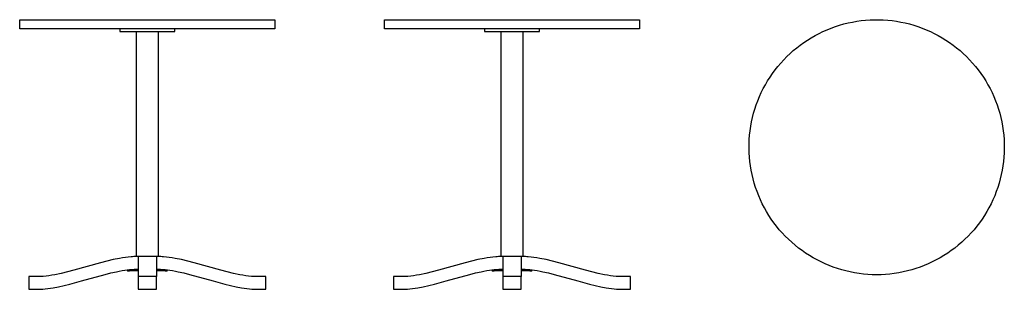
# Model space of a CAD drawing. Header units: millimetres. Extents: x -1 to 2699, y -740 to 0.
import ezdxf

# ---------------------------------------------------------------- set-up
doc = ezdxf.new("R2010")
doc.units = ezdxf.units.MM
doc.layers.add('Make2D_new$Visible$Curves', color=7, linetype='Continuous', true_color=0x000000)

msp = doc.modelspace()

# ---------------------------------------------------------------- linework, layer by layer
at = {"layer": 'Make2D_new$Visible$Curves', "color": 18, "lineweight": -3, "true_color": 0x000000}
for p, q in [((0, 0), (0, 0)), ((0, 0), (349, 0)), ((349, 0), (698, 0)), ((698, 0), (698, 0)), ((1000, 0), (1000, 0)), ((1000, 0), (1349, 0)), ((1349, 0), (1698, 0)), ((1698, 0), (1698, 0)), ((-1, -0.8), (-1, -0.7)), ((-1, -0.7), (-1, -0.7)), ((-1, -0.7), (-0.9, -0.7)), ((-1, -0.9), (-1, -0.8)), ((-1, -0.8), (-1, -0.8)), ((-1, -0.8), (-1, -0.8)), ((-1, -1), (-1, -0.9)), ((-1, -0.9), (-1, -0.9)), ((-1, -0.9), (-1, -0.9)), ((-1, -24), (-1, -1)), ((-1, -1), (-1, -1)), ((-1, -24.1), (-1, -24)), ((-1, -24), (-1, -24)), ((-1, -24.2), (-1, -24.1)), ((-1, -24.1), (-1, -24.1)), ((-1, -24.1), (-1, -24.1)), ((-1, -24.3), (-1, -24.2)), ((-1, -24.2), (-1, -24.2)), ((-1, -24.2), (-1, -24.2)), ((-0.9, -24.3), (-1, -24.3)), ((-1, -24.3), (-1, -24.3)), ((-0.9, -0.6), (-0.9, -0.5)), ((-0.9, -0.5), (-0.9, -0.5)), ((-0.9, -0.5), (-0.9, -0.5)), ((-0.9, -0.5), (-0.8, -0.5)), ((-0.9, -0.7), (-0.9, -0.6)), ((-0.9, -0.6), (-0.9, -0.6)), ((-0.9, -0.6), (-0.9, -0.6)), ((-0.9, -24.4), (-0.9, -24.3)), ((-0.9, -24.5), (-0.9, -24.4)), ((-0.9, -24.4), (-0.9, -24.4)), ((-0.9, -24.4), (-0.9, -24.4)), ((-0.8, -24.5), (-0.9, -24.5)), ((-0.9, -24.5), (-0.9, -24.5)), ((-0.9, -24.5), (-0.9, -24.5)), ((-0.8, -0.4), (-0.8, -0.3)), ((-0.8, -0.3), (-0.7, -0.3)), ((-0.8, -0.5), (-0.8, -0.4)), ((-0.8, -0.4), (-0.8, -0.4)), ((-0.8, -0.4), (-0.8, -0.4)), ((-0.8, -24.6), (-0.8, -24.5)), ((-0.8, -24.7), (-0.8, -24.6)), ((-0.8, -24.6), (-0.8, -24.6)), ((-0.8, -24.6), (-0.8, -24.6)), ((-0.7, -24.7), (-0.8, -24.7)), ((-0.7, -0.3), (-0.7, -0.2)), ((-0.7, -0.2), (-0.6, -0.2)), ((-0.7, -0.3), (-0.7, -0.3)), ((-0.7, -0.3), (-0.7, -0.3)), ((-0.7, -24.8), (-0.7, -24.7)), ((-0.7, -24.7), (-0.7, -24.7)), ((-0.7, -24.7), (-0.7, -24.7)), ((-0.6, -24.8), (-0.7, -24.8)), ((-0.6, -0.2), (-0.6, -0.2)), ((-0.6, -0.2), (-0.6, -0.2)), ((-0.6, -0.2), (-0.5, -0.2)), ((-0.5, -24.8), (-0.6, -24.8)), ((-0.6, -24.8), (-0.6, -24.8)), ((-0.6, -24.8), (-0.6, -24.8)), ((-0.5, -0.2), (-0.5, -0.1)), ((-0.5, -0.1), (-0.5, -0.1)), ((-0.5, -0.1), (-0.5, -0.1)), ((-0.5, -0.1), (-0.4, -0.1)), ((-0.5, -24.9), (-0.5, -24.8)), ((-0.4, -24.9), (-0.5, -24.9)), ((-0.5, -24.9), (-0.5, -24.9)), ((-0.5, -24.9), (-0.5, -24.9)), ((-0.4, -0.1), (-0.4, -0.1)), ((-0.4, -0.1), (-0.4, -0.1)), ((-0.4, -0.1), (-0.3, -0.1)), ((-0.3, -24.9), (-0.4, -24.9)), ((-0.4, -24.9), (-0.4, -24.9)), ((-0.4, -24.9), (-0.4, -24.9)), ((-0.3, -0.1), (-0.3, 0)), ((-0.3, 0), (-0.3, 0)), ((-0.3, 0), (-0.2, 0)), ((-0.3, -25), (-0.3, -24.9)), ((-0.2, -25), (-0.3, -25)), ((-0.3, -25), (-0.3, -25)), ((-0.2, 0), (-0.2, 0)), ((-0.2, 0), (-0.2, 0)), ((-0.2, 0), (-0.1, 0)), ((-0.1, -25), (-0.2, -25)), ((-0.2, -25), (-0.2, -25)), ((-0.2, -25), (-0.2, -25)), ((-0.1, 0), (-0.1, 0)), ((-0.1, 0), (-0.1, 0)), ((-0.1, 0), (0, 0)), ((0, -25), (-0.1, -25)), ((-0.1, -25), (-0.1, -25)), ((-0.1, -25), (-0.1, -25)), ((274, -25), (0, -25)), ((0, -25), (0, -25)), ((349, -25), (274, -25)), ((274, -25), (274, -32)), ((424, -25), (349, -25)), ((698, -25), (424, -25)), ((424, -32), (424, -25)), ((698, 0), (698.1, 0)), ((698.1, -25), (698, -25)), ((698, -25), (698, -25)), ((698.1, 0), (698.1, 0)), ((698.1, 0), (698.1, 0)), ((698.1, 0), (698.2, 0)), ((698.2, -25), (698.1, -25)), ((698.1, -25), (698.1, -25)), ((698.1, -25), (698.1, -25)), ((698.2, 0), (698.2, 0)), ((698.2, 0), (698.2, 0)), ((698.2, 0), (698.3, 0)), ((698.3, -25), (698.2, -25)), ((698.2, -25), (698.2, -25)), ((698.2, -25), (698.2, -25)), ((698.3, 0), (698.3, 0)), ((698.3, 0), (698.3, -0.1)), ((698.3, -0.1), (698.4, -0.1)), ((698.4, -24.9), (698.3, -24.9)), ((698.3, -24.9), (698.3, -25)), ((698.3, -25), (698.3, -25)), ((698.4, -0.1), (698.4, -0.1)), ((698.4, -0.1), (698.4, -0.1)), ((698.4, -0.1), (698.5, -0.1)), ((698.5, -24.9), (698.4, -24.9)), ((698.4, -24.9), (698.4, -24.9)), ((698.4, -24.9), (698.4, -24.9)), ((698.5, -0.1), (698.5, -0.1)), ((698.5, -0.1), (698.5, -0.1)), ((698.5, -0.1), (698.5, -0.2)), ((698.5, -0.2), (698.6, -0.2)), ((698.6, -24.8), (698.5, -24.8)), ((698.5, -24.8), (698.5, -24.9)), ((698.5, -24.9), (698.5, -24.9)), ((698.5, -24.9), (698.5, -24.9)), ((698.6, -0.2), (698.6, -0.2)), ((698.6, -0.2), (698.6, -0.2)), ((698.6, -0.2), (698.7, -0.2)), ((698.7, -24.8), (698.6, -24.8)), ((698.6, -24.8), (698.6, -24.8)), ((698.6, -24.8), (698.6, -24.8)), ((698.7, -0.2), (698.7, -0.3)), ((698.7, -0.3), (698.7, -0.3)), ((698.7, -0.3), (698.7, -0.3)), ((698.7, -0.3), (698.8, -0.3)), ((698.8, -24.7), (698.7, -24.7)), ((698.7, -24.7), (698.7, -24.7)), ((698.7, -24.7), (698.7, -24.7)), ((698.7, -24.7), (698.7, -24.8)), ((698.8, -0.3), (698.8, -0.4)), ((698.8, -0.4), (698.8, -0.4)), ((698.8, -0.4), (698.8, -0.4)), ((698.8, -0.4), (698.8, -0.5)), ((698.8, -0.5), (698.9, -0.5)), ((698.9, -24.5), (698.8, -24.5)), ((698.8, -24.5), (698.8, -24.6)), ((698.8, -24.6), (698.8, -24.6)), ((698.8, -24.6), (698.8, -24.6)), ((698.8, -24.6), (698.8, -24.7)), ((698.9, -0.5), (698.9, -0.5)), ((698.9, -0.5), (698.9, -0.5)), ((698.9, -0.5), (698.9, -0.6)), ((698.9, -0.6), (698.9, -0.6)), ((698.9, -0.6), (698.9, -0.6)), ((698.9, -0.6), (698.9, -0.7)), ((698.9, -0.7), (699, -0.7)), ((699, -24.3), (698.9, -24.3)), ((698.9, -24.3), (698.9, -24.4)), ((698.9, -24.4), (698.9, -24.4)), ((698.9, -24.4), (698.9, -24.4)), ((698.9, -24.4), (698.9, -24.5)), ((698.9, -24.5), (698.9, -24.5)), ((698.9, -24.5), (698.9, -24.5)), ((699, -0.7), (699, -0.7)), ((699, -0.7), (699, -0.8)), ((699, -0.8), (699, -0.8)), ((699, -0.8), (699, -0.8)), ((699, -0.8), (699, -0.9)), ((699, -0.9), (699, -0.9)), ((699, -0.9), (699, -0.9)), ((699, -0.9), (699, -1)), ((699, -1), (699, -1)), ((699, -1), (699, -24)), ((699, -24), (699, -24)), ((699, -24), (699, -24.1)), ((699, -24.1), (699, -24.1)), ((699, -24.1), (699, -24.1)), ((699, -24.1), (699, -24.2)), ((699, -24.2), (699, -24.2)), ((699, -24.2), (699, -24.2)), ((699, -24.2), (699, -24.3)), ((699, -24.3), (699, -24.3)), ((999, -0.8), (999, -0.7)), ((999, -0.7), (999, -0.7)), ((999, -0.7), (999.1, -0.7)), ((999, -0.9), (999, -0.8)), ((999, -0.8), (999, -0.8)), ((999, -0.8), (999, -0.8)), ((999, -1), (999, -0.9)), ((999, -0.9), (999, -0.9)), ((999, -0.9), (999, -0.9)), ((999, -24), (999, -1)), ((999, -1), (999, -1)), ((999, -24.1), (999, -24)), ((999, -24), (999, -24)), ((999, -24.2), (999, -24.1)), ((999, -24.1), (999, -24.1)), ((999, -24.1), (999, -24.1)), ((999, -24.3), (999, -24.2)), ((999, -24.2), (999, -24.2)), ((999, -24.2), (999, -24.2)), ((999.1, -24.3), (999, -24.3)), ((999, -24.3), (999, -24.3)), ((999.1, -0.6), (999.1, -0.5)), ((999.1, -0.5), (999.1, -0.5)), ((999.1, -0.5), (999.1, -0.5)), ((999.1, -0.5), (999.2, -0.5)), ((999.1, -0.7), (999.1, -0.6)), ((999.1, -0.6), (999.1, -0.6)), ((999.1, -0.6), (999.1, -0.6)), ((999.1, -24.4), (999.1, -24.3)), ((999.1, -24.5), (999.1, -24.4)), ((999.1, -24.4), (999.1, -24.4)), ((999.1, -24.4), (999.1, -24.4)), ((999.2, -24.5), (999.1, -24.5)), ((999.1, -24.5), (999.1, -24.5)), ((999.1, -24.5), (999.1, -24.5)), ((999.2, -0.4), (999.2, -0.3)), ((999.2, -0.3), (999.3, -0.3)), ((999.2, -0.5), (999.2, -0.4)), ((999.2, -0.4), (999.2, -0.4)), ((999.2, -0.4), (999.2, -0.4)), ((999.2, -24.6), (999.2, -24.5)), ((999.2, -24.7), (999.2, -24.6)), ((999.2, -24.6), (999.2, -24.6)), ((999.2, -24.6), (999.2, -24.6)), ((999.3, -24.7), (999.2, -24.7)), ((999.3, -0.3), (999.3, -0.2)), ((999.3, -0.2), (999.4, -0.2)), ((999.3, -0.3), (999.3, -0.3)), ((999.3, -0.3), (999.3, -0.3)), ((999.3, -24.8), (999.3, -24.7)), ((999.3, -24.7), (999.3, -24.7)), ((999.3, -24.7), (999.3, -24.7)), ((999.4, -24.8), (999.3, -24.8)), ((999.4, -0.2), (999.4, -0.2)), ((999.4, -0.2), (999.4, -0.2)), ((999.4, -0.2), (999.5, -0.2)), ((999.5, -24.8), (999.4, -24.8)), ((999.4, -24.8), (999.4, -24.8)), ((999.4, -24.8), (999.4, -24.8)), ((999.5, -0.2), (999.5, -0.1)), ((999.5, -0.1), (999.5, -0.1)), ((999.5, -0.1), (999.5, -0.1)), ((999.5, -0.1), (999.6, -0.1)), ((999.5, -24.9), (999.5, -24.8)), ((999.6, -24.9), (999.5, -24.9)), ((999.5, -24.9), (999.5, -24.9)), ((999.5, -24.9), (999.5, -24.9)), ((999.6, -0.1), (999.6, -0.1)), ((999.6, -0.1), (999.6, -0.1)), ((999.6, -0.1), (999.7, -0.1)), ((999.7, -24.9), (999.6, -24.9)), ((999.6, -24.9), (999.6, -24.9)), ((999.6, -24.9), (999.6, -24.9)), ((999.7, -0.1), (999.7, 0)), ((999.7, 0), (999.7, 0)), ((999.7, 0), (999.8, 0)), ((999.7, -25), (999.7, -24.9)), ((999.8, -25), (999.7, -25)), ((999.7, -25), (999.7, -25)), ((999.8, 0), (999.8, 0)), ((999.8, 0), (999.8, 0)), ((999.8, 0), (999.9, 0)), ((999.9, -25), (999.8, -25)), ((999.8, -25), (999.8, -25)), ((999.8, -25), (999.8, -25)), ((999.9, 0), (999.9, 0)), ((999.9, 0), (999.9, 0)), ((999.9, 0), (1000, 0)), ((1000, -25), (999.9, -25)), ((999.9, -25), (999.9, -25)), ((999.9, -25), (999.9, -25)), ((1274, -25), (1000, -25)), ((1000, -25), (1000, -25)), ((1349, -25), (1274, -25)), ((1274, -25), (1274, -32)), ((1424, -25), (1349, -25)), ((1698, -25), (1424, -25)), ((1424, -32), (1424, -25)), ((1698, 0), (1698.1, 0)), ((1698.1, -25), (1698, -25)), ((1698, -25), (1698, -25)), ((1698.1, 0), (1698.1, 0)), ((1698.1, 0), (1698.1, 0)), ((1698.1, 0), (1698.2, 0)), ((1698.2, -25), (1698.1, -25)), ((1698.1, -25), (1698.1, -25)), ((1698.1, -25), (1698.1, -25)), ((1698.2, 0), (1698.2, 0)), ((1698.2, 0), (1698.2, 0)), ((1698.2, 0), (1698.3, 0)), ((1698.3, -25), (1698.2, -25)), ((1698.2, -25), (1698.2, -25)), ((1698.2, -25), (1698.2, -25)), ((1698.3, 0), (1698.3, 0)), ((1698.3, 0), (1698.3, -0.1)), ((1698.3, -0.1), (1698.4, -0.1)), ((1698.4, -24.9), (1698.3, -24.9)), ((1698.3, -24.9), (1698.3, -25)), ((1698.3, -25), (1698.3, -25)), ((1698.4, -0.1), (1698.4, -0.1)), ((1698.4, -0.1), (1698.4, -0.1)), ((1698.4, -0.1), (1698.5, -0.1)), ((1698.5, -24.9), (1698.4, -24.9)), ((1698.4, -24.9), (1698.4, -24.9)), ((1698.4, -24.9), (1698.4, -24.9)), ((1698.5, -0.1), (1698.5, -0.1)), ((1698.5, -0.1), (1698.5, -0.1)), ((1698.5, -0.1), (1698.5, -0.2)), ((1698.5, -0.2), (1698.6, -0.2)), ((1698.6, -24.8), (1698.5, -24.8)), ((1698.5, -24.8), (1698.5, -24.9)), ((1698.5, -24.9), (1698.5, -24.9)), ((1698.5, -24.9), (1698.5, -24.9)), ((1698.6, -0.2), (1698.6, -0.2)), ((1698.6, -0.2), (1698.6, -0.2)), ((1698.6, -0.2), (1698.7, -0.2)), ((1698.7, -24.8), (1698.6, -24.8)), ((1698.6, -24.8), (1698.6, -24.8)), ((1698.6, -24.8), (1698.6, -24.8)), ((1698.7, -0.2), (1698.7, -0.3)), ((1698.7, -0.3), (1698.7, -0.3)), ((1698.7, -0.3), (1698.7, -0.3)), ((1698.7, -0.3), (1698.8, -0.3)), ((1698.8, -24.7), (1698.7, -24.7)), ((1698.7, -24.7), (1698.7, -24.7)), ((1698.7, -24.7), (1698.7, -24.7)), ((1698.7, -24.7), (1698.7, -24.8)), ((1698.8, -0.3), (1698.8, -0.4)), ((1698.8, -0.4), (1698.8, -0.4)), ((1698.8, -0.4), (1698.8, -0.4)), ((1698.8, -0.4), (1698.8, -0.5)), ((1698.8, -0.5), (1698.9, -0.5)), ((1698.9, -24.5), (1698.8, -24.5)), ((1698.8, -24.5), (1698.8, -24.6)), ((1698.8, -24.6), (1698.8, -24.6)), ((1698.8, -24.6), (1698.8, -24.6)), ((1698.8, -24.6), (1698.8, -24.7)), ((1698.9, -0.5), (1698.9, -0.5)), ((1698.9, -0.5), (1698.9, -0.5)), ((1698.9, -0.5), (1698.9, -0.6)), ((1698.9, -0.6), (1698.9, -0.6)), ((1698.9, -0.6), (1698.9, -0.6)), ((1698.9, -0.6), (1698.9, -0.7)), ((1698.9, -0.7), (1699, -0.7)), ((1699, -24.3), (1698.9, -24.3)), ((1698.9, -24.3), (1698.9, -24.4)), ((1698.9, -24.4), (1698.9, -24.4)), ((1698.9, -24.4), (1698.9, -24.4)), ((1698.9, -24.4), (1698.9, -24.5)), ((1698.9, -24.5), (1698.9, -24.5)), ((1698.9, -24.5), (1698.9, -24.5)), ((1699, -0.7), (1699, -0.7)), ((1699, -0.7), (1699, -0.8)), ((1699, -0.8), (1699, -0.8)), ((1699, -0.8), (1699, -0.8)), ((1699, -0.8), (1699, -0.9)), ((1699, -0.9), (1699, -0.9)), ((1699, -0.9), (1699, -0.9)), ((1699, -0.9), (1699, -1)), ((1699, -1), (1699, -1)), ((1699, -1), (1699, -24)), ((1699, -24), (1699, -24)), ((1699, -24), (1699, -24.1)), ((1699, -24.1), (1699, -24.1)), ((1699, -24.1), (1699, -24.1)), ((1699, -24.1), (1699, -24.2)), ((1699, -24.2), (1699, -24.2)), ((1699, -24.2), (1699, -24.2)), ((1699, -24.2), (1699, -24.3)), ((1699, -24.3), (1699, -24.3)), ((2213, -27.5), (2224.2, -23)), ((2224.2, -23), (2235.7, -18.9)), ((2235.7, -18.9), (2247.2, -15.1)), ((2247.2, -15.1), (2258.9, -11.8)), ((2258.9, -11.8), (2270.7, -8.9)), ((2270.7, -8.9), (2282.6, -6.4)), ((2282.6, -6.4), (2294.5, -4.3)), ((2294.5, -4.3), (2306.6, -2.6)), ((2306.6, -2.6), (2318.7, -1.3)), ((2318.7, -1.3), (2330.8, -0.5)), ((2330.8, -0.5), (2342.9, -0.1)), ((2342.9, -0.1), (2355.1, -0.1)), ((2355.1, -0.1), (2367.2, -0.5)), ((2367.2, -0.5), (2379.3, -1.3)), ((2379.3, -1.3), (2391.4, -2.6)), ((2391.4, -2.6), (2403.5, -4.3)), ((2403.5, -4.3), (2415.4, -6.4)), ((2415.4, -6.4), (2427.3, -8.9)), ((2427.3, -8.9), (2439.1, -11.8)), ((2439.1, -11.8), (2450.8, -15.1)), ((2450.8, -15.1), (2462.3, -18.9)), ((2462.3, -18.9), (2473.8, -23)), ((2473.8, -23), (2485, -27.5)), ((274, -32), (319, -32)), ((319, -32), (349, -32)), ((319, -650), (319, -32)), ((349, -32), (379, -32)), ((379, -32), (424, -32)), ((379, -32), (379, -650)), ((1274, -32), (1319, -32)), ((1319, -32), (1349, -32)), ((1319, -650), (1319, -32)), ((1349, -32), (1379, -32)), ((1379, -32), (1424, -32)), ((1379, -32), (1379, -650)), ((2159.3, -55.9), (2169.6, -49.5)), ((2169.6, -49.5), (2180.2, -43.4)), ((2180.2, -43.4), (2190.9, -37.7)), ((2190.9, -37.7), (2201.8, -32.4)), ((2201.8, -32.4), (2213, -27.5)), ((2485, -27.5), (2496.2, -32.4)), ((2496.2, -32.4), (2507.1, -37.7)), ((2507.1, -37.7), (2517.8, -43.4)), ((2517.8, -43.4), (2528.4, -49.5)), ((2528.4, -49.5), (2538.7, -55.9)), ((2120.4, -84.9), (2129.8, -77.2)), ((2129.8, -77.2), (2139.4, -69.7)), ((2139.4, -69.7), (2149.2, -62.6)), ((2149.2, -62.6), (2159.3, -55.9)), ((2538.7, -55.9), (2548.8, -62.6)), ((2548.8, -62.6), (2558.6, -69.7)), ((2558.6, -69.7), (2568.2, -77.2)), ((2568.2, -77.2), (2577.6, -84.9)), ((2094.1, -110.1), (2102.6, -101.4)), ((2102.6, -101.4), (2111.4, -93)), ((2111.4, -93), (2120.4, -84.9)), ((2577.6, -84.9), (2586.6, -93)), ((2586.6, -93), (2595.4, -101.4)), ((2595.4, -101.4), (2603.9, -110.1)), ((2070.6, -137.9), (2078.1, -128.4)), ((2078.1, -128.4), (2085.9, -119.1)), ((2085.9, -119.1), (2094.1, -110.1)), ((2603.9, -110.1), (2612.1, -119.1)), ((2612.1, -119.1), (2619.9, -128.4)), ((2619.9, -128.4), (2627.4, -137.9)), ((2050, -168), (2056.5, -157.8)), ((2056.5, -157.8), (2063.4, -147.7)), ((2063.4, -147.7), (2070.6, -137.9)), ((2627.4, -137.9), (2634.6, -147.7)), ((2634.6, -147.7), (2641.5, -157.8)), ((2641.5, -157.8), (2648, -168)), ((2038.1, -189.2), (2043.9, -178.5)), ((2043.9, -178.5), (2050, -168)), ((2648, -168), (2654.1, -178.5)), ((2654.1, -178.5), (2659.9, -189.2)), ((2023.1, -222.4), (2027.7, -211.2)), ((2027.7, -211.2), (2032.7, -200.1)), ((2032.7, -200.1), (2038.1, -189.2)), ((2659.9, -189.2), (2665.3, -200.1)), ((2665.3, -200.1), (2670.3, -211.2)), ((2670.3, -211.2), (2674.9, -222.4)), ((2015, -245.3), (2018.9, -233.8)), ((2018.9, -233.8), (2023.1, -222.4)), ((2674.9, -222.4), (2679.1, -233.8)), ((2679.1, -233.8), (2683, -245.3)), ((2005.9, -280.6), (2008.6, -268.7)), ((2008.6, -268.7), (2011.6, -257)), ((2011.6, -257), (2015, -245.3)), ((2683, -245.3), (2686.4, -257)), ((2686.4, -257), (2689.4, -268.7)), ((2689.4, -268.7), (2692.1, -280.6)), ((2002, -304.6), (2003.7, -292.5)), ((2003.7, -292.5), (2005.9, -280.6)), ((2692.1, -280.6), (2694.3, -292.5)), ((2694.3, -292.5), (2696, -304.6)), ((1999.6, -328.8), (2000.6, -316.6)), ((2000.6, -316.6), (2002, -304.6)), ((2696, -304.6), (2697.4, -316.6)), ((2697.4, -316.6), (2698.4, -328.8)), ((1999, -353), (1999.1, -340.9)), ((1999.1, -340.9), (1999.6, -328.8)), ((2698.4, -328.8), (2698.9, -340.9)), ((2698.9, -340.9), (2699, -353)), ((1999.3, -365.2), (1999, -353)), ((2000.1, -377.3), (1999.3, -365.2)), ((2001.2, -389.4), (2000.1, -377.3)), ((2697.9, -377.3), (2696.8, -389.4)), ((2698.7, -365.2), (2697.9, -377.3)), ((2699, -353), (2698.7, -365.2)), ((2002.8, -401.4), (2001.2, -389.4)), ((2004.8, -413.4), (2002.8, -401.4)), ((2695.2, -401.4), (2693.2, -413.4)), ((2696.8, -389.4), (2695.2, -401.4)), ((2007.2, -425.3), (2004.8, -413.4)), ((2010, -437.2), (2007.2, -425.3)), ((2690.8, -425.3), (2688, -437.2)), ((2693.2, -413.4), (2690.8, -425.3)), ((2013.3, -448.9), (2010, -437.2)), ((2016.9, -460.5), (2013.3, -448.9)), ((2684.7, -448.9), (2681.1, -460.5)), ((2688, -437.2), (2684.7, -448.9)), ((2020.9, -471.9), (2016.9, -460.5)), ((2025.4, -483.2), (2020.9, -471.9)), ((2030.2, -494.4), (2025.4, -483.2)), ((2672.6, -483.2), (2667.8, -494.4)), ((2677.1, -471.9), (2672.6, -483.2)), ((2681.1, -460.5), (2677.1, -471.9)), ((2035.4, -505.4), (2030.2, -494.4)), ((2041, -516.2), (2035.4, -505.4)), ((2662.6, -505.4), (2657, -516.2)), ((2667.8, -494.4), (2662.6, -505.4)), ((2046.9, -526.8), (2041, -516.2)), ((2053.2, -537.1), (2046.9, -526.8)), ((2059.9, -547.3), (2053.2, -537.1)), ((2644.8, -537.1), (2638.1, -547.3)), ((2651.1, -526.8), (2644.8, -537.1)), ((2657, -516.2), (2651.1, -526.8)), ((2066.9, -557.2), (2059.9, -547.3)), ((2074.3, -566.9), (2066.9, -557.2)), ((2082, -576.3), (2074.3, -566.9)), ((2623.7, -566.9), (2616, -576.3)), ((2631.1, -557.2), (2623.7, -566.9)), ((2638.1, -547.3), (2631.1, -557.2)), ((2090, -585.4), (2082, -576.3)), ((2098.3, -594.2), (2090, -585.4)), ((2608, -585.4), (2599.7, -594.2)), ((2616, -576.3), (2608, -585.4)), ((2106.9, -602.8), (2098.3, -594.2)), ((2115.9, -611), (2106.9, -602.8)), ((2125.1, -619), (2115.9, -611)), ((2134.5, -626.6), (2125.1, -619)), ((2572.9, -619), (2563.5, -626.6)), ((2582.1, -611), (2572.9, -619)), ((2591.1, -602.8), (2582.1, -611)), ((2599.7, -594.2), (2591.1, -602.8)), ((2144.3, -633.9), (2134.5, -626.6)), ((2154.2, -640.8), (2144.3, -633.9)), ((2164.4, -647.4), (2154.2, -640.8)), ((2174.9, -653.6), (2164.4, -647.4)), ((2533.6, -647.4), (2523.1, -653.6)), ((2543.8, -640.8), (2533.6, -647.4)), ((2553.7, -633.9), (2543.8, -640.8)), ((2563.5, -626.6), (2553.7, -633.9)), ((220.2, -667.4), (184, -677.5)), ((238, -662.8), (220.2, -667.4)), ((255.4, -658.6), (238, -662.8)), ((272.4, -655.1), (255.4, -658.6)), ((280.6, -653.6), (272.4, -655.1)), ((288.7, -652.4), (280.6, -653.6)), ((296.6, -651.4), (288.7, -652.4)), ((304.3, -650.6), (296.6, -651.4)), ((308, -650.4), (304.3, -650.6)), ((311.8, -650.2), (308, -650.4)), ((315.4, -650), (311.8, -650.2)), ((319, -650), (315.4, -650)), ((379, -650), (319, -650)), ((324, -650), (324, -688)), ((374, -650), (374, -688)), ((382.6, -650), (379, -650)), ((386.2, -650.2), (382.6, -650)), ((390, -650.4), (386.2, -650.2)), ((393.7, -650.6), (390, -650.4)), ((401.4, -651.4), (393.7, -650.6)), ((409.3, -652.4), (401.4, -651.4)), ((417.4, -653.6), (409.3, -652.4)), ((425.6, -655.1), (417.4, -653.6)), ((442.6, -658.6), (425.6, -655.1)), ((460, -662.8), (442.6, -658.6)), ((477.8, -667.4), (460, -662.8)), ((514, -677.5), (477.8, -667.4)), ((1220.2, -667.4), (1184, -677.5)), ((1238, -662.8), (1220.2, -667.4)), ((1255.4, -658.6), (1238, -662.8)), ((1272.4, -655.1), (1255.4, -658.6)), ((1280.6, -653.6), (1272.4, -655.1)), ((1288.7, -652.4), (1280.6, -653.6)), ((1296.6, -651.4), (1288.7, -652.4)), ((1304.3, -650.6), (1296.6, -651.4)), ((1308, -650.4), (1304.3, -650.6)), ((1311.8, -650.2), (1308, -650.4)), ((1315.4, -650), (1311.8, -650.2)), ((1319, -650), (1315.4, -650)), ((1379, -650), (1319, -650)), ((1324, -650), (1324, -688)), ((1374, -650), (1374, -688)), ((1382.6, -650), (1379, -650)), ((1386.2, -650.2), (1382.6, -650)), ((1390, -650.4), (1386.2, -650.2)), ((1393.7, -650.6), (1390, -650.4)), ((1401.4, -651.4), (1393.7, -650.6)), ((1409.3, -652.4), (1401.4, -651.4)), ((1417.4, -653.6), (1409.3, -652.4)), ((1425.6, -655.1), (1417.4, -653.6)), ((1442.6, -658.6), (1425.6, -655.1)), ((1460, -662.8), (1442.6, -658.6)), ((1477.8, -667.4), (1460, -662.8)), ((1514, -677.5), (1477.8, -667.4)), ((2185.5, -659.5), (2174.9, -653.6)), ((2196.4, -665), (2185.5, -659.5)), ((2207.4, -670.1), (2196.4, -665)), ((2218.6, -674.8), (2207.4, -670.1)), ((2229.9, -679.1), (2218.6, -674.8)), ((2479.4, -674.8), (2468.1, -679.1)), ((2490.6, -670.1), (2479.4, -674.8)), ((2501.6, -665), (2490.6, -670.1)), ((2512.5, -659.5), (2501.6, -665)), ((2523.1, -653.6), (2512.5, -659.5)), ((87.4, -701.4), (79.3, -702.6)), ((95.6, -699.9), (87.4, -701.4)), ((112.6, -696.4), (95.6, -699.9)), ((130, -692.2), (112.6, -696.4)), ((147.8, -687.6), (130, -692.2)), ((184, -677.5), (147.8, -687.6)), ((168.9, -716.8), (233.6, -698.9)), ((233.6, -698.9), (249.3, -695)), ((249.3, -695), (264.7, -691.6)), ((264.7, -691.6), (272.2, -690.1)), ((272.2, -690.1), (279.6, -688.8)), ((279.6, -688.8), (286.9, -687.6)), ((286.9, -687.6), (294, -686.7)), ((294, -686.7), (300.2, -686)), ((294, -686.7), (294.4, -689.6)), ((294.4, -689.6), (300.5, -689)), ((300.2, -686), (306.5, -685.5)), ((300.5, -689), (306.7, -688.5)), ((306.5, -685.5), (312.7, -685.1)), ((306.7, -688.5), (312.8, -688.1)), ((312.7, -685.1), (319, -685)), ((312.8, -688.1), (319, -688)), ((319, -685), (324, -685)), ((319, -688), (324, -688)), ((324, -688), (324, -705)), ((374, -685), (379, -685)), ((374, -688), (374, -705)), ((374, -688), (379, -688)), ((379, -685), (385.3, -685.1)), ((379, -688), (385.2, -688.1)), ((385.2, -688.1), (391.3, -688.5)), ((385.3, -685.1), (391.5, -685.5)), ((391.3, -688.5), (397.5, -689)), ((391.5, -685.5), (397.8, -686)), ((397.5, -689), (403.6, -689.6)), ((397.8, -686), (404, -686.7)), ((403.6, -689.6), (403.7, -689.4)), ((403.7, -689.4), (404, -686.7)), ((404, -686.7), (411.1, -687.6)), ((411.1, -687.6), (418.4, -688.8)), ((418.4, -688.8), (425.8, -690.1)), ((425.8, -690.1), (433.3, -691.6)), ((433.3, -691.6), (448.7, -695)), ((448.7, -695), (464.4, -698.9)), ((464.4, -698.9), (529.1, -716.8)), ((550.2, -687.6), (514, -677.5)), ((568, -692.2), (550.2, -687.6)), ((585.4, -696.4), (568, -692.2)), ((602.4, -699.9), (585.4, -696.4)), ((610.6, -701.4), (602.4, -699.9)), ((618.7, -702.6), (610.6, -701.4)), ((1087.4, -701.4), (1079.3, -702.6)), ((1095.6, -699.9), (1087.4, -701.4)), ((1112.6, -696.4), (1095.6, -699.9)), ((1130, -692.2), (1112.6, -696.4)), ((1147.8, -687.6), (1130, -692.2)), ((1184, -677.5), (1147.8, -687.6)), ((1168.9, -716.8), (1233.6, -698.9)), ((1233.6, -698.9), (1249.3, -695)), ((1249.3, -695), (1264.7, -691.6)), ((1264.7, -691.6), (1272.2, -690.1)), ((1272.2, -690.1), (1279.6, -688.8)), ((1279.6, -688.8), (1286.9, -687.6)), ((1286.9, -687.6), (1294, -686.7)), ((1294, -686.7), (1300.2, -686)), ((1294, -686.7), (1294.4, -689.6)), ((1294.4, -689.6), (1300.5, -689)), ((1300.2, -686), (1306.5, -685.5)), ((1300.5, -689), (1306.7, -688.5)), ((1306.5, -685.5), (1312.7, -685.1)), ((1306.7, -688.5), (1312.8, -688.1)), ((1312.7, -685.1), (1319, -685)), ((1312.8, -688.1), (1319, -688)), ((1319, -685), (1324, -685)), ((1319, -688), (1324, -688)), ((1324, -688), (1324, -705)), ((1374, -685), (1379, -685)), ((1374, -688), (1374, -705)), ((1374, -688), (1379, -688)), ((1379, -685), (1385.3, -685.1)), ((1379, -688), (1385.2, -688.1)), ((1385.2, -688.1), (1391.3, -688.5)), ((1385.3, -685.1), (1391.5, -685.5)), ((1391.3, -688.5), (1397.5, -689)), ((1391.5, -685.5), (1397.8, -686)), ((1397.5, -689), (1403.6, -689.6)), ((1397.8, -686), (1404, -686.7)), ((1403.6, -689.6), (1403.7, -689.4)), ((1403.7, -689.4), (1404, -686.7)), ((1404, -686.7), (1411.1, -687.6)), ((1411.1, -687.6), (1418.4, -688.8)), ((1418.4, -688.8), (1425.8, -690.1)), ((1425.8, -690.1), (1433.3, -691.6)), ((1433.3, -691.6), (1448.7, -695)), ((1448.7, -695), (1464.4, -698.9)), ((1464.4, -698.9), (1529.1, -716.8)), ((1550.2, -687.6), (1514, -677.5)), ((1568, -692.2), (1550.2, -687.6)), ((1585.4, -696.4), (1568, -692.2)), ((1602.4, -699.9), (1585.4, -696.4)), ((1610.6, -701.4), (1602.4, -699.9)), ((1618.7, -702.6), (1610.6, -701.4)), ((2241.4, -683.1), (2229.9, -679.1)), ((2253, -686.6), (2241.4, -683.1)), ((2264.8, -689.7), (2253, -686.6)), ((2276.6, -692.4), (2264.8, -689.7)), ((2288.6, -694.7), (2276.6, -692.4)), ((2300.6, -696.6), (2288.6, -694.7)), ((2312.6, -698.1), (2300.6, -696.6)), ((2324.7, -699.2), (2312.6, -698.1)), ((2336.9, -699.8), (2324.7, -699.2)), ((2349, -700), (2336.9, -699.8)), ((2361.1, -699.8), (2349, -700)), ((2373.3, -699.2), (2361.1, -699.8)), ((2385.4, -698.1), (2373.3, -699.2)), ((2397.4, -696.6), (2385.4, -698.1)), ((2409.4, -694.7), (2397.4, -696.6)), ((2421.4, -692.4), (2409.4, -694.7)), ((2433.2, -689.7), (2421.4, -692.4)), ((2445, -686.6), (2433.2, -689.7)), ((2456.6, -683.1), (2445, -686.6)), ((2468.1, -679.1), (2456.6, -683.1)), ((29, -705), (24, -705)), ((24, -705), (24, -740)), ((49, -705), (29, -705)), ((52.6, -705), (49, -705)), ((56.2, -704.8), (52.6, -705)), ((60, -704.6), (56.2, -704.8)), ((63.7, -704.4), (60, -704.6)), ((71.4, -703.6), (63.7, -704.4)), ((79.3, -702.6), (71.4, -703.6)), ((120.9, -729.5), (136.6, -725.5)), ((136.6, -725.5), (168.9, -716.8)), ((329, -705), (324, -705)), ((324, -705), (324, -740)), ((369, -705), (329, -705)), ((374, -705), (369, -705)), ((374, -740), (374, -705)), ((529.1, -716.8), (561.4, -725.5)), ((561.4, -725.5), (577.1, -729.5)), ((626.6, -703.6), (618.7, -702.6)), ((634.3, -704.4), (626.6, -703.6)), ((638, -704.6), (634.3, -704.4)), ((641.8, -704.8), (638, -704.6)), ((645.4, -705), (641.8, -704.8)), ((649, -705), (645.4, -705)), ((669, -705), (649, -705)), ((674, -705), (669, -705)), ((674, -740), (674, -705)), ((1029, -705), (1024, -705)), ((1024, -705), (1024, -740)), ((1049, -705), (1029, -705)), ((1052.6, -705), (1049, -705)), ((1056.2, -704.8), (1052.6, -705)), ((1060, -704.6), (1056.2, -704.8)), ((1063.7, -704.4), (1060, -704.6)), ((1071.4, -703.6), (1063.7, -704.4)), ((1079.3, -702.6), (1071.4, -703.6)), ((1120.9, -729.5), (1136.6, -725.5)), ((1136.6, -725.5), (1168.9, -716.8)), ((1329, -705), (1324, -705)), ((1324, -705), (1324, -740)), ((1369, -705), (1329, -705)), ((1374, -705), (1369, -705)), ((1374, -740), (1374, -705)), ((1529.1, -716.8), (1561.4, -725.5)), ((1561.4, -725.5), (1577.1, -729.5)), ((1626.6, -703.6), (1618.7, -702.6)), ((1634.3, -704.4), (1626.6, -703.6)), ((1638, -704.6), (1634.3, -704.4)), ((1641.8, -704.8), (1638, -704.6)), ((1645.4, -705), (1641.8, -704.8)), ((1649, -705), (1645.4, -705)), ((1669, -705), (1649, -705)), ((1674, -705), (1669, -705)), ((1674, -740), (1674, -705)), ((24, -740), (29, -740)), ((29, -740), (49, -740)), ((49, -740), (52.2, -740)), ((52.2, -740), (55.5, -739.9)), ((55.5, -739.9), (62.2, -739.5)), ((62.2, -739.5), (69, -738.9)), ((69, -738.9), (76, -738.1)), ((76, -738.1), (83.2, -737.1)), ((83.2, -737.1), (90.5, -735.9)), ((90.5, -735.9), (105.5, -733)), ((105.5, -733), (120.9, -729.5)), ((324, -740), (329, -740)), ((329, -740), (369, -740)), ((369, -740), (374, -740)), ((577.1, -729.5), (592.5, -733)), ((592.5, -733), (607.5, -735.9)), ((607.5, -735.9), (614.8, -737.1)), ((614.8, -737.1), (622, -738.1)), ((622, -738.1), (629, -738.9)), ((629, -738.9), (635.8, -739.5)), ((635.8, -739.5), (642.5, -739.9)), ((642.5, -739.9), (645.8, -740)), ((645.8, -740), (649, -740)), ((649, -740), (669, -740)), ((669, -740), (674, -740)), ((1024, -740), (1029, -740)), ((1029, -740), (1049, -740)), ((1049, -740), (1052.2, -740)), ((1052.2, -740), (1055.5, -739.9)), ((1055.5, -739.9), (1062.2, -739.5)), ((1062.2, -739.5), (1069, -738.9)), ((1069, -738.9), (1076, -738.1)), ((1076, -738.1), (1083.2, -737.1)), ((1083.2, -737.1), (1090.5, -735.9)), ((1090.5, -735.9), (1105.5, -733)), ((1105.5, -733), (1120.9, -729.5)), ((1324, -740), (1329, -740)), ((1329, -740), (1369, -740)), ((1369, -740), (1374, -740)), ((1577.1, -729.5), (1592.5, -733)), ((1592.5, -733), (1607.5, -735.9)), ((1607.5, -735.9), (1614.8, -737.1)), ((1614.8, -737.1), (1622, -738.1)), ((1622, -738.1), (1629, -738.9)), ((1629, -738.9), (1635.8, -739.5)), ((1635.8, -739.5), (1642.5, -739.9)), ((1642.5, -739.9), (1645.8, -740)), ((1645.8, -740), (1649, -740)), ((1649, -740), (1669, -740)), ((1669, -740), (1674, -740))]:
    msp.add_line(p, q, dxfattribs=at)

doc.saveas('drawing.dxf')
